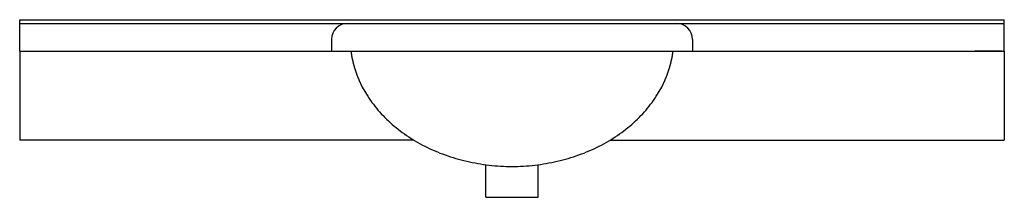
# Model space of a CAD drawing. Header units: millimetres. Extents: x -0.62 to 0.62, y -0.07 to 0.15.
import ezdxf

# ---------------------------------------------------------------- set-up
doc = ezdxf.new("R2010")
doc.units = ezdxf.units.MM
doc.layers.add('BLOCKS', color=3, linetype='Continuous')

msp = doc.modelspace()

# ---------------------------------------------------------------- linework, layer by layer
at = {"layer": 'BLOCKS'}
for p, q in [((-0.615, 0.111), (-0.615, 0.15)), ((-0.615, 0.15), (0.615, 0.15)), ((0.615, 0.111), (0.615, 0.15)), ((-0.615, 0.1455), (0.615, 0.1455)), ((-0.2254, 0.1255), (-0.2254, 0.111)), ((0.2254, 0.1255), (0.2254, 0.111)), ((-0.615, 0.111), (-0.615, 0)), ((-0.615, 0.111), (0.615, 0.111)), ((-0.6121, 0.111), (-0.5781, 0.111)), ((0.6121, 0.111), (0.5781, 0.111)), ((0.615, 0.111), (0.615, 0)), ((-0.1225, 0), (-0.615, 0)), ((0.1225, 0), (0.615, 0)), ((-0.0325, -0.0711), (-0.0325, -0.0306)), ((0.0325, -0.0711), (0.0325, -0.0306)), ((-0.0325, -0.0711), (0.0325, -0.0711))]:
    msp.add_line(p, q, dxfattribs=at)
for points in [[(-0.2013, 0.111, 0), (-0.2012, 0.1108, 0), (-0.2012, 0.1105, 0), (-0.2011, 0.1102, 0), (-0.2011, 0.1099, 0), (-0.2011, 0.1096, 0), (-0.201, 0.1092, 0), (-0.201, 0.1089, 0), (-0.2009, 0.1086, 0), (-0.2009, 0.1083, 0), (-0.2008, 0.1079, 0), (-0.2008, 0.1076, 0), (-0.2007, 0.1073, 0), (-0.2007, 0.107, 0), (-0.2006, 0.1067, 0), (-0.2006, 0.1063, 0), (-0.2005, 0.106, 0), (-0.2005, 0.1057, 0), (-0.2004, 0.1054, 0), (-0.2003, 0.1051, 0), (-0.2003, 0.1047, 0), (-0.2002, 0.1044, 0), (-0.2002, 0.1041, 0), (-0.2001, 0.1038, 0), (-0.2, 0.1035, 0), (-0.2, 0.1031, 0), (-0.1999, 0.1028, 0), (-0.1999, 0.1025, 0), (-0.1998, 0.1022, 0), (-0.1997, 0.1019, 0), (-0.1997, 0.1015, 0), (-0.1996, 0.1012, 0), (-0.1995, 0.1009, 0), (-0.1995, 0.1006, 0), (-0.1994, 0.1003, 0), (-0.1993, 0.0999, 0), (-0.1993, 0.0996, 0), (-0.1992, 0.0993, 0), (-0.1991, 0.099, 0), (-0.199, 0.0987, 0), (-0.199, 0.0983, 0), (-0.1989, 0.098, 0), (-0.1988, 0.0977, 0), (-0.1987, 0.0974, 0), (-0.1987, 0.0971, 0), (-0.1986, 0.0968, 0), (-0.1985, 0.0964, 0), (-0.1984, 0.0961, 0), (-0.1983, 0.0958, 0), (-0.1983, 0.0955, 0), (-0.1982, 0.0952, 0), (-0.1981, 0.0949, 0), (-0.198, 0.0945, 0), (-0.1979, 0.0942, 0), (-0.1978, 0.0939, 0), (-0.1978, 0.0936, 0), (-0.1977, 0.0933, 0), (-0.1976, 0.093, 0), (-0.1975, 0.0926, 0), (-0.1974, 0.0923, 0), (-0.1973, 0.092, 0), (-0.1972, 0.0917, 0), (-0.1971, 0.0914, 0), (-0.197, 0.0911, 0), (-0.197, 0.0907, 0), (-0.1969, 0.0904, 0), (-0.1968, 0.0901, 0), (-0.1967, 0.0898, 0), (-0.1966, 0.0895, 0), (-0.1965, 0.0892, 0), (-0.1964, 0.0889, 0), (-0.1963, 0.0885, 0), (-0.1962, 0.0882, 0), (-0.1961, 0.0879, 0), (-0.196, 0.0876, 0), (-0.1959, 0.0873, 0), (-0.1958, 0.087, 0), (-0.1957, 0.0867, 0), (-0.1956, 0.0863, 0), (-0.1955, 0.086, 0), (-0.1954, 0.0857, 0), (-0.1952, 0.0854, 0), (-0.1951, 0.0851, 0), (-0.195, 0.0848, 0), (-0.1949, 0.0845, 0), (-0.1948, 0.0842, 0), (-0.1947, 0.0838, 0), (-0.1946, 0.0835, 0), (-0.1945, 0.0832, 0), (-0.1944, 0.0829, 0), (-0.1942, 0.0826, 0), (-0.1941, 0.0823, 0), (-0.194, 0.082, 0), (-0.1939, 0.0817, 0), (-0.1938, 0.0814, 0), (-0.1937, 0.0811, 0), (-0.1935, 0.0807, 0), (-0.1934, 0.0804, 0), (-0.1933, 0.0801, 0), (-0.1932, 0.0798, 0), (-0.1931, 0.0795, 0), (-0.1929, 0.0792, 0), (-0.1928, 0.0789, 0), (-0.1927, 0.0786, 0), (-0.1926, 0.0783, 0), (-0.1924, 0.078, 0), (-0.1923, 0.0777, 0), (-0.1922, 0.0773, 0), (-0.1921, 0.077, 0), (-0.1919, 0.0767, 0), (-0.1918, 0.0764, 0), (-0.1917, 0.0761, 0), (-0.1915, 0.0758, 0), (-0.1914, 0.0755, 0), (-0.1913, 0.0752, 0), (-0.1911, 0.0749, 0), (-0.191, 0.0746, 0), (-0.1909, 0.0743, 0), (-0.1872, 0.0661, 0)], [(0.1872, 0.0661, 0), (0.1909, 0.0743, 0), (0.191, 0.0746, 0), (0.1911, 0.0749, 0), (0.1913, 0.0752, 0), (0.1914, 0.0755, 0), (0.1915, 0.0758, 0), (0.1917, 0.0761, 0), (0.1918, 0.0764, 0), (0.1919, 0.0767, 0), (0.1921, 0.077, 0), (0.1922, 0.0773, 0), (0.1923, 0.0777, 0), (0.1924, 0.078, 0), (0.1926, 0.0783, 0), (0.1927, 0.0786, 0), (0.1928, 0.0789, 0), (0.1929, 0.0792, 0), (0.1931, 0.0795, 0), (0.1932, 0.0798, 0), (0.1933, 0.0801, 0), (0.1934, 0.0804, 0), (0.1935, 0.0807, 0), (0.1937, 0.0811, 0), (0.1938, 0.0814, 0), (0.1939, 0.0817, 0), (0.194, 0.082, 0), (0.1941, 0.0823, 0), (0.1942, 0.0826, 0), (0.1944, 0.0829, 0), (0.1945, 0.0832, 0), (0.1946, 0.0835, 0), (0.1947, 0.0838, 0), (0.1948, 0.0842, 0), (0.1949, 0.0845, 0), (0.195, 0.0848, 0), (0.1951, 0.0851, 0), (0.1952, 0.0854, 0), (0.1954, 0.0857, 0), (0.1955, 0.086, 0), (0.1956, 0.0863, 0), (0.1957, 0.0867, 0), (0.1958, 0.087, 0), (0.1959, 0.0873, 0), (0.196, 0.0876, 0), (0.1961, 0.0879, 0), (0.1962, 0.0882, 0), (0.1963, 0.0885, 0), (0.1964, 0.0889, 0), (0.1965, 0.0892, 0), (0.1966, 0.0895, 0), (0.1967, 0.0898, 0), (0.1968, 0.0901, 0), (0.1969, 0.0904, 0), (0.197, 0.0907, 0), (0.197, 0.0911, 0), (0.1971, 0.0914, 0), (0.1972, 0.0917, 0), (0.1973, 0.092, 0), (0.1974, 0.0923, 0), (0.1975, 0.0926, 0), (0.1976, 0.093, 0), (0.1977, 0.0933, 0), (0.1978, 0.0936, 0), (0.1978, 0.0939, 0), (0.1979, 0.0942, 0), (0.198, 0.0945, 0), (0.1981, 0.0949, 0), (0.1982, 0.0952, 0), (0.1983, 0.0955, 0), (0.1983, 0.0958, 0), (0.1984, 0.0961, 0), (0.1985, 0.0964, 0), (0.1986, 0.0968, 0), (0.1987, 0.0971, 0), (0.1987, 0.0974, 0), (0.1988, 0.0977, 0), (0.1989, 0.098, 0), (0.199, 0.0983, 0), (0.199, 0.0987, 0), (0.1991, 0.099, 0), (0.1992, 0.0993, 0), (0.1993, 0.0996, 0), (0.1993, 0.0999, 0), (0.1994, 0.1003, 0), (0.1995, 0.1006, 0), (0.1995, 0.1009, 0), (0.1996, 0.1012, 0), (0.1997, 0.1015, 0), (0.1997, 0.1019, 0), (0.1998, 0.1022, 0), (0.1999, 0.1025, 0), (0.1999, 0.1028, 0), (0.2, 0.1031, 0), (0.2, 0.1035, 0), (0.2001, 0.1038, 0), (0.2002, 0.1041, 0), (0.2002, 0.1044, 0), (0.2003, 0.1047, 0), (0.2003, 0.1051, 0), (0.2004, 0.1054, 0), (0.2005, 0.1057, 0), (0.2005, 0.106, 0), (0.2006, 0.1063, 0), (0.2006, 0.1067, 0), (0.2007, 0.107, 0), (0.2007, 0.1073, 0), (0.2008, 0.1076, 0), (0.2008, 0.1079, 0), (0.2009, 0.1083, 0), (0.2009, 0.1086, 0), (0.201, 0.1089, 0), (0.201, 0.1092, 0), (0.2011, 0.1096, 0), (0.2011, 0.1099, 0), (0.2011, 0.1102, 0), (0.2012, 0.1105, 0), (0.2012, 0.1108, 0), (0.2013, 0.111, 0)], [(-0.1872, 0.0661, 0), (-0.1818, 0.0571, 0), (-0.1802, 0.0546, 0), (-0.1785, 0.0521, 0), (-0.1768, 0.0496, 0), (-0.175, 0.0471, 0), (-0.1732, 0.0447, 0), (-0.1713, 0.0422, 0), (-0.1694, 0.0399, 0), (-0.1674, 0.0375, 0), (-0.1654, 0.0352, 0), (-0.1633, 0.0329, 0), (-0.1611, 0.0306, 0), (-0.159, 0.0283, 0), (-0.1567, 0.0261, 0), (-0.1544, 0.024, 0), (-0.1521, 0.0218, 0), (-0.1497, 0.0197, 0), (-0.1473, 0.0176, 0), (-0.1448, 0.0156, 0), (-0.1422, 0.0136, 0), (-0.1397, 0.0116, 0), (-0.1371, 0.0096, 0), (-0.1344, 0.0077, 0), (-0.1317, 0.0059, 0), (-0.129, 0.004, 0), (-0.1262, 0.0023, 0), (-0.1234, 0.0005, 0), (-0.1205, -0.0012, 0), (-0.1176, -0.0029, 0), (-0.1147, -0.0045, 0), (-0.1117, -0.0061, 0), (-0.1087, -0.0076, 0), (-0.1056, -0.0091, 0), (-0.1026, -0.0106, 0), (-0.0995, -0.012, 0), (-0.0963, -0.0134, 0), (-0.0932, -0.0147, 0), (-0.09, -0.016, 0), (-0.0867, -0.0172, 0), (-0.0835, -0.0184, 0), (-0.0802, -0.0196, 0), (-0.0769, -0.0207, 0), (-0.0736, -0.0217, 0), (-0.0702, -0.0227, 0), (-0.0668, -0.0237, 0), (-0.0634, -0.0246, 0), (-0.06, -0.0255, 0), (-0.0566, -0.0263, 0), (-0.0531, -0.027, 0), (-0.0497, -0.0278, 0), (-0.0462, -0.0284, 0), (-0.0427, -0.0291, 0), (-0.0392, -0.0296, 0), (-0.0357, -0.0302, 0), (-0.0321, -0.0306, 0), (-0.0286, -0.0311, 0), (-0.025, -0.0314, 0), (-0.0215, -0.0318, 0), (-0.0179, -0.032, 0), (-0.0143, -0.0323, 0), (-0.0108, -0.0324, 0), (-0.0072, -0.0326, 0), (-0.0036, -0.0326, 0), (0, -0.0327, 0), (0.0036, -0.0326, 0), (0.0072, -0.0326, 0), (0.0108, -0.0324, 0), (0.0143, -0.0323, 0), (0.0179, -0.032, 0), (0.0215, -0.0318, 0), (0.025, -0.0314, 0), (0.0286, -0.0311, 0), (0.0321, -0.0306, 0), (0.0357, -0.0302, 0), (0.0392, -0.0296, 0), (0.0427, -0.0291, 0), (0.0462, -0.0284, 0), (0.0497, -0.0278, 0), (0.0531, -0.027, 0), (0.0566, -0.0263, 0), (0.06, -0.0255, 0), (0.0634, -0.0246, 0), (0.0668, -0.0237, 0), (0.0702, -0.0227, 0), (0.0736, -0.0217, 0), (0.0769, -0.0207, 0), (0.0802, -0.0196, 0), (0.0835, -0.0184, 0), (0.0867, -0.0172, 0), (0.09, -0.016, 0), (0.0932, -0.0147, 0), (0.0963, -0.0134, 0), (0.0995, -0.012, 0), (0.1026, -0.0106, 0), (0.1056, -0.0091, 0), (0.1087, -0.0076, 0), (0.1117, -0.0061, 0), (0.1147, -0.0045, 0), (0.1176, -0.0029, 0), (0.1205, -0.0012, 0), (0.1234, 0.0005, 0), (0.1262, 0.0023, 0), (0.129, 0.004, 0), (0.1317, 0.0059, 0), (0.1344, 0.0077, 0), (0.1371, 0.0096, 0), (0.1397, 0.0116, 0), (0.1422, 0.0136, 0), (0.1448, 0.0156, 0), (0.1473, 0.0176, 0), (0.1497, 0.0197, 0), (0.1521, 0.0218, 0), (0.1544, 0.024, 0), (0.1567, 0.0261, 0), (0.159, 0.0283, 0), (0.1611, 0.0306, 0), (0.1633, 0.0329, 0), (0.1654, 0.0352, 0), (0.1674, 0.0375, 0), (0.1694, 0.0399, 0), (0.1713, 0.0422, 0), (0.1732, 0.0447, 0), (0.175, 0.0471, 0), (0.1768, 0.0496, 0), (0.1785, 0.0521, 0), (0.1802, 0.0546, 0), (0.1818, 0.0571, 0), (0.1872, 0.0661, 0)]]:
    msp.add_polyline3d(points, dxfattribs=at)
for centre, start, end in [((-0.2054, 0.1255), 90, 180), ((0.2054, 0.1255), 0, 90)]:
    msp.add_arc(centre, 0.02, start, end, dxfattribs=at)

doc.saveas('drawing.dxf')
